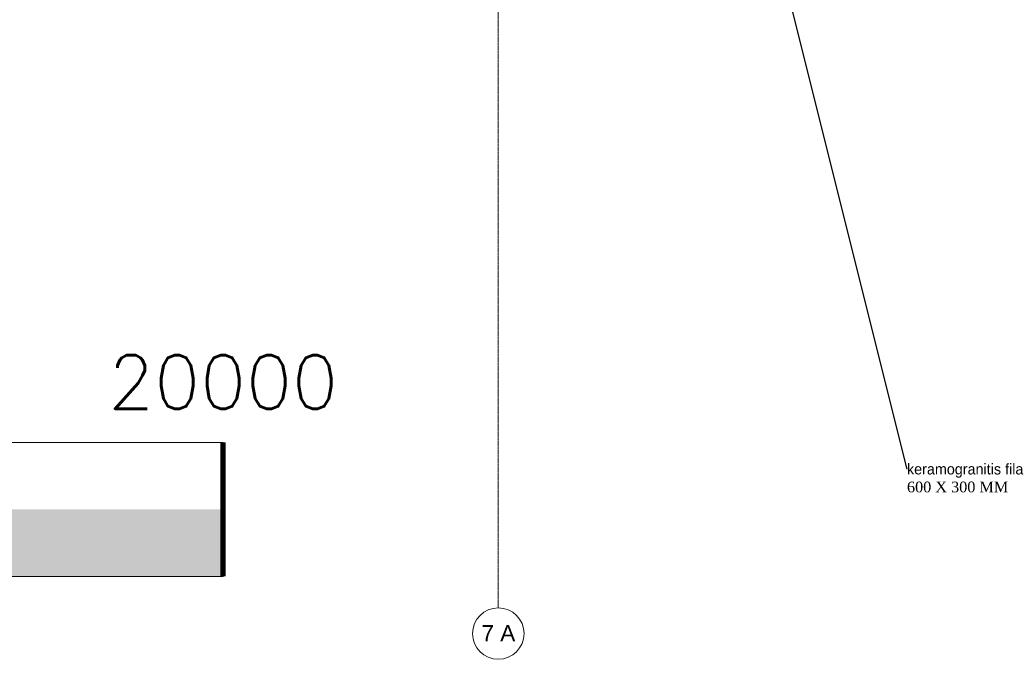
# Model space of a CAD drawing. Header units: millimetres. Extents: x 614675 to 1010864, y -150593 to -87691.
# Tile 147 of 194: x 927884 to 946241, y -150593 to -138667. Entities that reach past the tile are written whole.
import ezdxf
from ezdxf import colors
from ezdxf.entities.mleader import LeaderData, LeaderLine
from ezdxf.enums import TextEntityAlignment as Align
from ezdxf.math import Vec2, Vec3

# ---------------------------------------------------------------- set-up
doc = ezdxf.new("R2010")
doc.units = ezdxf.units.MM
doc.header["$LTSCALE"] = 0.05
doc.linetypes.add('ACAD_ISO04W100', pattern=[30, 24, -3, 0, -3])
doc.layers.get('0').update_dxf_attribs({"lineweight": 0})
doc.layers.add('001 Axis', color=1, linetype='ACAD_ISO04W100', lineweight=13)
doc.layers.add('011 Dimension', color=16, linetype='Continuous', lineweight=9)
doc.styles.add('Arch-Dim', font='romans.shx', dxfattribs={"width": 0.75})
doc.styles.add('CMP 1-100', font='arial.ttf', dxfattribs={"height": 300})
doc.styles.add('RomanS', font='arial.ttf')
doc.styles.get("Standard").update_dxf_attribs({"font": 'times.ttf'})

# ---------------------------------------------------------------- blocks, each defined once
blk = doc.blocks.new('M_Anno_Bar_Scale_Long')
at = {"color": 0, "linetype": 'ByBlock', "lineweight": -2, "const_width": 0.4000000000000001}
blk.add_lwpolyline([(80, 5), (80, -5)], dxfattribs=at)
at = {"color": 0, "linetype": 'ByBlock', "lineweight": -2}
blk.add_solid([(40, 0), (80, 0), (40, -5), (80, -5)], dxfattribs=at)
at = {"color": 0, "linetype": 'ByBlock', "lineweight": -2, "style": 'RomanS'}
for tag, p in [('0', (0, 7.5)), ('1', (20, 7.5)), ('2', (40, 7.5)), ('3', (80, 7.5))]:
    blk.add_attdef(tag, text='', height=2.5, dxfattribs=at).set_placement(p, align=Align.CENTER)
blk.add_attdef('SC', (-0.10850562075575, -11.09607239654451), '', height=3.33334, dxfattribs=at)
blk = doc.blocks.new('_Dot')
at = {"color": 0, "linetype": 'ByBlock', "lineweight": -2}
blk.add_line((-1.27, 0), (-2.54, 0), dxfattribs=at)
at = {"color": 0, "linetype": 'ByBlock', "const_width": 1.27}
blk.add_lwpolyline([(-0.635, 0, 1), (0.635, 0, 1)], format="xyb", close=True, dxfattribs=at)

msp = doc.modelspace()

# ---------------------------------------------------------------- linework, layer by layer
msp.add_lwpolyline([(911676.2226516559, -146547.3422378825), (931676.2226516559, -146547.3422378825), (931676.2226516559, -149047.3422378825), (911676.2226516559, -149047.3422378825)], close=True)
at = {"layer": '001 Axis'}
msp.add_lwpolyline([(936806.3269286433, -149632.7386922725), (936806.3269286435, -137808.1936401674)], dxfattribs=at)
at = {"layer": '001 Axis', "linetype": 'Continuous'}
msp.add_circle((936806.3269286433, -150112.7386922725), 480, dxfattribs=at)

# ---------------------------------------------------------------- block references
ref = msp.add_blockref('M_Anno_Bar_Scale_Long', (911676.2226516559, -147797.3422378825), dxfattribs=dict(xscale=250, yscale=250, zscale=250))
ref.add_attrib('3', '20000', dxfattribs={"color": 0, "linetype": 'ByBlock', "lineweight": -2, "height": 1000, "style": 'Arch-Dim'}).set_placement((931676.2226516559, -145922.3422378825), align=Align.CENTER)

# ---------------------------------------------------------------- texts
at = {"layer": '001 Axis', "ltscale": 0.1, "insert": (936808.5043902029, -150104.7622736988), "char_height": 300, "attachment_point": 5, "rotation": 359.9999938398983, "style": 'CMP 1-100'}
msp.add_mtext('7 A', dxfattribs=at)

# ---------------------------------------------------------------- leaders
at = {"layer": '011 Dimension'}
ml = msp.add_multileader_mtext('Standard', dxfattribs=at)
ml.set_content('{\\fAcadMtavr|b0|i0|c0|p2;keramogranitis fila\\P}600 X 300 MM', color=256)
ml.set_leader_properties()
ml.set_arrow_properties(name='DOT')
ml.build(insert=Vec2(0, 0))
ml.multileader.update_dxf_attribs({"text_right_attachment_type": 6, "dogleg_length": 0.36, "arrow_head_size": 100})
ctx = ml.context
ctx.base_point, ctx.char_height, ctx.arrow_head_size, ctx.landing_gap_size, ctx.plane_origin = Vec3(944426.0183039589, -147047.7288496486, -4196.069791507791), 200, 100, 0.09, Vec3(943403.1375698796, -150926.0887706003, -4196.069791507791)
ctx.right_attachment = 6
notes = []
notes.append((ctx, [(0, (1, 1, 0), (944425.658303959, -147047.7288496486, -4196.069791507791), (1, 0), 0.36, [(0, [(941286.1777383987, -134514.1424645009, -4196.069791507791)], 0, [])])]))
ctx.mtext.insert, ctx.mtext.flow_direction = Vec3(944426.1083039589, -146945.9984963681, -4196.069791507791), 5
for ctx, leaders in notes:
    for number, flags, end, landing, length, lines in leaders:
        leader = LeaderData()
        leader.index, (leader.has_last_leader_line, leader.has_dogleg_vector, leader.attachment_direction) = number, flags
        leader.last_leader_point, leader.dogleg_vector, leader.dogleg_length = Vec3(end), Vec3(landing), length
        for number, points, colour, breaks in lines:
            line = LeaderLine()
            line.index, line.vertices, line.color, line.breaks = number, Vec3.list(points), colors.encode_raw_color(colour), breaks
            leader.lines.append(line)
        ctx.leaders.append(leader)

doc.saveas('drawing.dxf')
